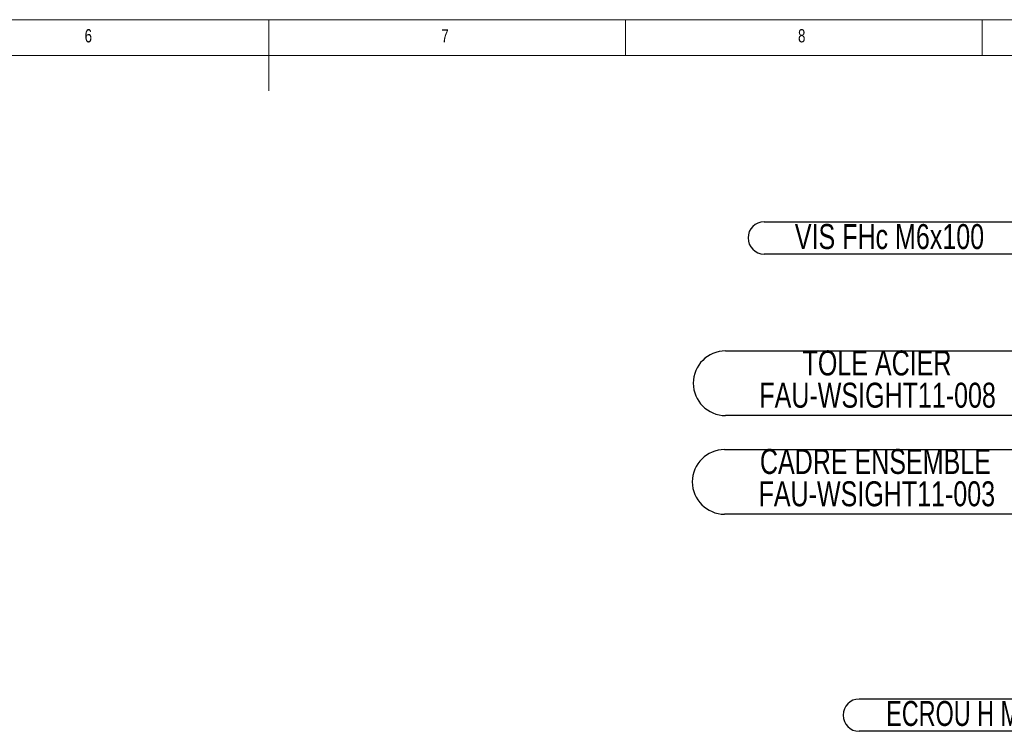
# Model space of a CAD drawing. Header units: millimetres. Extents: x 5 to 589, y 5 to 415.
# Tile 25 of 42: x 262 to 400, y 315 to 415. Entities that reach past the tile are written whole.
import ezdxf

# ---------------------------------------------------------------- set-up
doc = ezdxf.new("R2010")
doc.units = ezdxf.units.MM
doc.layers.add('NOTES', color=6, linetype='Continuous')
doc.styles.add('SLDTEXTSTYLE0', font='TXT', dxfattribs={"width": 0.75})
doc.styles.add('SLDTEXTSTYLE8', font='TXT', dxfattribs={"width": 0.7})

# ---------------------------------------------------------------- blocks, each defined once
blk = doc.blocks.new('SW_NOTE_18')
at = {"layer": 'NOTES', "color": 0}
for p, q in [((-47.17, 4.53), (-4.53, 4.53)), ((-4.53, -4.53), (-47.17, -4.53))]:
    blk.add_line(p, q, dxfattribs=at)
for centre, start, end in [((-47.17, 0), 90, 270), ((-4.53, 0), 270, 90)]:
    blk.add_arc(centre, 4.53, start, end, dxfattribs=at)
at = {"layer": 'NOTES', "color": 0, "char_height": 3.5, "attachment_point": 2, "style": 'SLDTEXTSTYLE0'}
for s, insert in [('TOLE ACIER', (-25.93, 4.59)), ('FAU-WSIGHT11-008', (-25.85, 0.07))]:
    blk.add_mtext(s, dxfattribs=dict(at, insert=insert))
blk = doc.blocks.new('SW_NOTE_19')
at = {"layer": 'NOTES', "color": 0}
for p, q in [((-47.3, 4.53), (-4.53, 4.53)), ((-4.53, -4.53), (-47.3, -4.53))]:
    blk.add_line(p, q, dxfattribs=at)
for centre, start, end in [((-47.3, 0), 90, 270), ((-4.53, 0), 270, 90)]:
    blk.add_arc(centre, 4.53, start, end, dxfattribs=at)
at = {"layer": 'NOTES', "color": 0, "char_height": 3.5, "attachment_point": 2, "style": 'SLDTEXTSTYLE0'}
for s, insert in [('CADRE ENSEMBLE', (-26.16, 4.61)), ('FAU-WSIGHT11-003', (-25.96, 0.08))]:
    blk.add_mtext(s, dxfattribs=dict(at, insert=insert))
blk = doc.blocks.new('SW_NOTE_23')
at = {"layer": 'NOTES', "color": 0}
for p, q in [((-37.48, 2.31), (-2.26, 2.31)), ((-2.26, -2.22), (-37.48, -2.22))]:
    blk.add_line(p, q, dxfattribs=at)
for centre, start, end in [((-37.48, 0.05), 90, 270), ((-2.26, 0.05), 270, 90)]:
    blk.add_arc(centre, 2.26, start, end, dxfattribs=at)
at = {"layer": 'NOTES', "color": 0, "insert": (-19.91, 1.99), "char_height": 3.5, "attachment_point": 2, "style": 'SLDTEXTSTYLE0'}
blk.add_mtext('VIS FHc M6x100', dxfattribs=at)
blk = doc.blocks.new('SW_NOTE_24')
at = {"layer": 'NOTES', "color": 0}
for p, q in [((-28.3, 0.05), (0, 0.05)), ((0, -4.48), (-28.3, -4.48))]:
    blk.add_line(p, q, dxfattribs=at)
for centre, start, end in [((-28.3, -2.22), 90, 270), ((0, -2.22), 270, 90)]:
    blk.add_arc(centre, 2.26, start, end, dxfattribs=at)
at = {"layer": 'NOTES', "color": 0, "insert": (-14.23, -0.23), "char_height": 3.5, "attachment_point": 2, "style": 'SLDTEXTSTYLE8'}
blk.add_mtext('ECROU H M6', dxfattribs=at)

msp = doc.modelspace()

# ---------------------------------------------------------------- linework, layer by layer
at = {"color": 7, "linetype": 'Continuous', "lineweight": 18}
for p, q in [((589, 415), (5, 415)), ((297, 415), (297, 405)), ((347, 410), (347, 415)), ((397, 415), (397, 410)), ((584, 410), (10, 410))]:
    msp.add_line(p, q, dxfattribs=at)

# ---------------------------------------------------------------- block references
at = {"layer": 'NOTES', "color": 211}
for name, p in [('SW_NOTE_23', (403.899, 384.348)), ('SW_NOTE_18', (408.176, 364.025)), ('SW_NOTE_19', (408.176, 350.189)), ('SW_NOTE_24', (408.05, 319.694))]:
    msp.add_blockref(name, p, dxfattribs=at)

# ---------------------------------------------------------------- texts
at = {"layer": 'NOTES', "color": 211, "char_height": 1.852, "attachment_point": 1, "style": 'SLDTEXTSTYLE0'}
for s, insert in [('6', (271.167, 413.668)), ('7', (321.167, 413.668)), ('8', (371.167, 413.668))]:
    msp.add_mtext(s, dxfattribs=dict(at, insert=insert))

doc.saveas('drawing.dxf')
